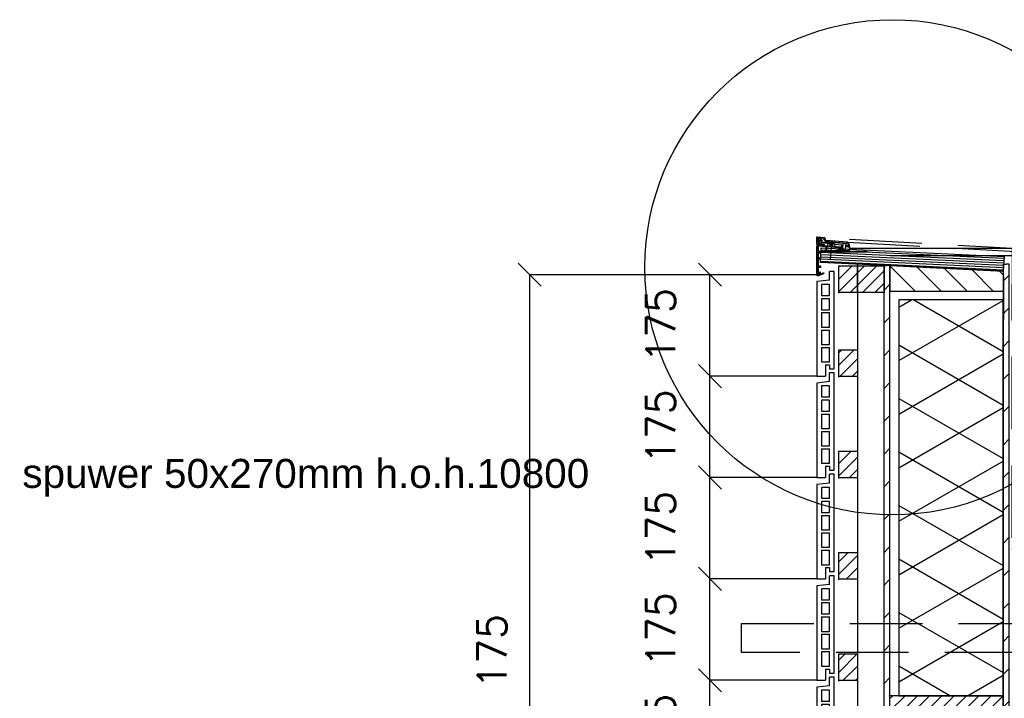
# Model space of a CAD drawing. Extents: x 0 to 259347, y 0 to 198427.
# Tile 24 of 54: x 113846 to 115545, y 106327 to 107498. Entities that reach past the tile are written whole.
import ezdxf
from ezdxf.enums import TextEntityAlignment as Align

# ---------------------------------------------------------------- set-up
doc = ezdxf.new("R2010")
doc.units = 0
doc.header["$LTSCALE"] = 20
doc.header["$MEASUREMENT"] = 0
doc.header["$PDSIZE"] = -1
doc.linetypes.add('CENTER', pattern=[5.421053, 3.388158, -0.677632, 0.677632, -0.677632])
doc.linetypes.add('HIDDEN', pattern=[9.375, 6.25, -3.125])
doc.layers.get('0').update_dxf_attribs({"linetype": 'CONTINUOUS'})
doc.layers.get('DEFPOINTS').update_dxf_attribs({"linetype": 'CONTINUOUS'})
for name, color, linetype in [('_DETAILNUMMERS', 4, 'CONTINUOUS'), ('A--01A1_ACEER', 1, 'CONTINUOUS'), ('A--A21--_F-23-', 9, 'CONTINUOUS'), ('A--A25--_F--3-', 9, 'CONTINUOUS'), ('A--A42--_F--3-', 9, 'CONTINUOUS'), ('A--A42--_F-23-', 9, 'CONTINUOUS'), ('A--L21--', 3, 'CONTINUOUS'), ('A--L21D1_BUITENWAND', 1, 'CONTINUOUS'), ('A--L21D3_BUITENWAND', 3, 'CONTINUOUS'), ('A--L21DC1_BUITENWAND', 1, 'HIDDEN'), ('A--L25--', 7, 'CONTINUOUS'), ('A--L25--_F-23-', 7, 'CONTINUOUS'), ('A--L27DC4_DAKEN', 4, 'HIDDEN'), ('A--L31--', 2, 'CONTINUOUS'), ('A--L42--', 7, 'CONTINUOUS'), ('A--L42--_F--3-', 7, 'CONTINUOUS'), ('A--L42--_F-23-', 7, 'CONTINUOUS'), ('A--L47', 7, 'CONTINUOUS'), ('A--M$1A-_F123-', 1, 'CONTINUOUS'), ('A--T$1A-_F123_20', 1, 'CONTINUOUS'), ('X--LR---_CP', 7, 'CONTINUOUS')]:
    doc.layers.add(name, color=color, linetype=linetype)
doc.styles.add('ALFA-0_25', font='ROMANS')
doc.styles.add('EB2', font='ARIAL.TTF')
doc.dimstyles.new('STANDARD$0', dxfattribs={"dimscale": 50, "dimtxt": 2.5, "dimasz": 2, "dimexe": 2, "dimexo": 0, "dimgap": 2, "dimtad": 1, "dimdec": 0, "dimzin": 0, "dimdsep": 46, "dimtxsty": 'ALFA-0_25', "dimblk1": 'OBLIQUE', "dimblk2": 'OBLIQUE', "dimsah": 1, "dimcen": -3, "dimdle": 2, "dimclrd": 1, "dimclre": 1, "dimclrt": 2, "dimadec": 0, "dimazin": 0, "dimtfac": 0.666667, "dimtofl": 0, "dimtmove": 2, "dimatfit": 3, "dimldrblk": 'OBLIQUE', "dimfxl": 0, "dimtvp": 0.833333, "dimtolj": 1, "dimtzin": 0, "dimarcsym": 0})
pattern_1 = [(45, (0, 0), (-10.6066, 10.6066), [])]

# ---------------------------------------------------------------- blocks, each defined once
blk = doc.blocks.new('_OBLIQUE')
at = {"color": 0, "linetype": 'ByBlock'}
blk.add_line((-0.5, -0.5), (0.5, 0.5), dxfattribs=at)
blk = doc.blocks.new('*D242')
at = {"layer": 'A--M$1A-_F123-', "color": 1, "lineweight": -2}
for p, q in [((115221.9, 106707.9), (115037.4, 106707.9)), ((115037.4, 106532.9), (115037.4, 106707.9)), ((115221.9, 106532.9), (115037.4, 106532.9))]:
    blk.add_line(p, q, dxfattribs=at)
at = {"layer": 'DEFPOINTS', "color": 0}
for p in [(115037.4, 106707.9), (115221.9, 106707.9), (115221.9, 106532.9)]:
    blk.add_point(p, dxfattribs=at)
at = {"layer": 'A--M$1A-_F123-', "color": 1, "lineweight": -2, "xscale": 40, "yscale": 40, "zscale": 40}
for p, rotation in [((115037.4, 106707.9), 90), ((115037.4, 106532.9), 270)]:
    blk.add_blockref('_OBLIQUE', p, dxfattribs=dict(at, rotation=rotation))
at = {"layer": 'A--M$1A-_F123-', "color": 2, "insert": (114952.4, 106620.4), "char_height": 50, "attachment_point": 5, "rotation": 90, "style": 'ALFA-0_25'}
blk.add_mtext('\\A1;175', dxfattribs=at)
blk = doc.blocks.new('*D243')
at = {"layer": 'A--M$1A-_F123-', "color": 1, "lineweight": -2}
for p, q in [((115221.9, 106357.9), (115037.4, 106357.9)), ((115037.4, 106182.9), (115037.4, 106357.9)), ((115221.9, 106182.9), (115037.4, 106182.9))]:
    blk.add_line(p, q, dxfattribs=at)
at = {"layer": 'DEFPOINTS', "color": 0}
for p in [(115037.4, 106357.9), (115221.9, 106357.9), (115221.9, 106182.9)]:
    blk.add_point(p, dxfattribs=at)
at = {"layer": 'A--M$1A-_F123-', "color": 1, "lineweight": -2, "xscale": 40, "yscale": 40, "zscale": 40}
for p, rotation in [((115037.4, 106357.9), 90), ((115037.4, 106182.9), 270)]:
    blk.add_blockref('_OBLIQUE', p, dxfattribs=dict(at, rotation=rotation))
at = {"layer": 'A--M$1A-_F123-', "color": 2, "insert": (114952.4, 106270.4), "char_height": 50, "attachment_point": 5, "rotation": 90, "style": 'ALFA-0_25'}
blk.add_mtext('\\A1;175', dxfattribs=at)
blk = doc.blocks.new('*D244')
at = {"layer": 'A--M$1A-_F123-', "color": 1, "lineweight": -2}
for p, q in [((115221.9, 106532.9), (115037.4, 106532.9)), ((115037.4, 106357.9), (115037.4, 106532.9)), ((115221.9, 106357.9), (115037.4, 106357.9))]:
    blk.add_line(p, q, dxfattribs=at)
at = {"layer": 'DEFPOINTS', "color": 0}
for p in [(115037.4, 106532.9), (115221.9, 106532.9), (115221.9, 106357.9)]:
    blk.add_point(p, dxfattribs=at)
at = {"layer": 'A--M$1A-_F123-', "color": 1, "lineweight": -2, "xscale": 40, "yscale": 40, "zscale": 40}
for p, rotation in [((115037.4, 106532.9), 90), ((115037.4, 106357.9), 270)]:
    blk.add_blockref('_OBLIQUE', p, dxfattribs=dict(at, rotation=rotation))
at = {"layer": 'A--M$1A-_F123-', "color": 2, "insert": (114952.4, 106445.4), "char_height": 50, "attachment_point": 5, "rotation": 90, "style": 'ALFA-0_25'}
blk.add_mtext('\\A1;175', dxfattribs=at)
blk = doc.blocks.new('*U621')
at = {"layer": 'A--A42--_F-23-', "linetype": 'Continuous'}
h = blk.add_hatch(dxfattribs=at)
h.set_pattern_fill('ALFALINE', color=256, scale=40, style=0)
h.set_pattern_definition([(45, (-115342.94, -105377.897), (-28.284271, 28.284271), [])])
h.paths.add_polyline_path([(0, 0), (-5, 0), (-5, 1696), (0, 1696), (5, 1696), (5, 0)])
at = {"layer": 'A--L42--_F-23-', "color": 2, "linetype": 'Continuous'}
for points in [[(0, 0), (-5, 0), (-5, 1696), (0, 1696)], [(0, 0), (5, 0), (5, 1696), (0, 1696)]]:
    blk.add_lwpolyline(points, dxfattribs=at)
blk = doc.blocks.new('*D248')
at = {"layer": 'A--M$1A-_F123-', "color": 1, "lineweight": -2}
for p, q in [((115147.1, 107057.9), (114726.3, 107057.9)), ((114726.3, 105307.9), (114726.3, 107057.9)), ((115147.1, 105307.9), (114726.3, 105307.9))]:
    blk.add_line(p, q, dxfattribs=at)
at = {"layer": 'DEFPOINTS', "color": 0}
for p in [(114726.3, 107057.9), (115147.1, 107057.9), (115147.1, 105307.9)]:
    blk.add_point(p, dxfattribs=at)
at = {"layer": 'A--M$1A-_F123-', "color": 1, "lineweight": -2, "xscale": 40, "yscale": 40, "zscale": 40}
for p, rotation in [((114726.3, 107057.9), 90), ((114726.3, 105307.9), 270)]:
    blk.add_blockref('_OBLIQUE', p, dxfattribs=dict(at, rotation=rotation))
at = {"layer": 'A--M$1A-_F123-', "color": 2, "insert": (114661.3, 106182.9), "char_height": 50, "attachment_point": 5, "rotation": 90, "style": 'ALFA-0_25'}
blk.add_mtext('\\A1;10 stenen a 175', dxfattribs=at)
blk = doc.blocks.new('*D249')
at = {"layer": 'A--M$1A-_F123-', "color": 1, "lineweight": -2}
for p, q in [((115221.9, 106882.9), (115037.4, 106882.9)), ((115037.4, 106707.9), (115037.4, 106882.9)), ((115221.9, 106707.9), (115037.4, 106707.9))]:
    blk.add_line(p, q, dxfattribs=at)
at = {"layer": 'DEFPOINTS', "color": 0}
for p in [(115037.4, 106882.9), (115221.9, 106882.9), (115221.9, 106707.9)]:
    blk.add_point(p, dxfattribs=at)
at = {"layer": 'A--M$1A-_F123-', "color": 1, "lineweight": -2, "xscale": 40, "yscale": 40, "zscale": 40}
for p, rotation in [((115037.4, 106882.9), 90), ((115037.4, 106707.9), 270)]:
    blk.add_blockref('_OBLIQUE', p, dxfattribs=dict(at, rotation=rotation))
at = {"layer": 'A--M$1A-_F123-', "color": 2, "insert": (114952.4, 106795.4), "char_height": 50, "attachment_point": 5, "rotation": 90, "style": 'ALFA-0_25'}
blk.add_mtext('\\A1;175', dxfattribs=at)
blk = doc.blocks.new('*D250')
at = {"layer": 'A--M$1A-_F123-', "color": 1, "lineweight": -2}
for p, q in [((115221.9, 106707.9), (115037.4, 106707.9)), ((115037.4, 106532.9), (115037.4, 106707.9)), ((115221.9, 106532.9), (115037.4, 106532.9))]:
    blk.add_line(p, q, dxfattribs=at)
at = {"layer": 'DEFPOINTS', "color": 0}
for p in [(115037.4, 106707.9), (115221.9, 106707.9), (115221.9, 106532.9)]:
    blk.add_point(p, dxfattribs=at)
at = {"layer": 'A--M$1A-_F123-', "color": 1, "lineweight": -2, "xscale": 40, "yscale": 40, "zscale": 40}
for p, rotation in [((115037.4, 106707.9), 90), ((115037.4, 106532.9), 270)]:
    blk.add_blockref('_OBLIQUE', p, dxfattribs=dict(at, rotation=rotation))
at = {"layer": 'A--M$1A-_F123-', "color": 2, "insert": (114952.4, 106620.4), "char_height": 50, "attachment_point": 5, "rotation": 90, "style": 'ALFA-0_25'}
blk.add_mtext('\\A1;175', dxfattribs=at)
blk = doc.blocks.new('*D251')
at = {"layer": 'A--M$1A-_F123-', "color": 1, "lineweight": -2}
for p, q in [((115221.9, 107057.9), (115037.4, 107057.9)), ((115037.4, 106882.9), (115037.4, 107057.9)), ((115221.9, 106882.9), (115037.4, 106882.9))]:
    blk.add_line(p, q, dxfattribs=at)
at = {"layer": 'DEFPOINTS', "color": 0}
for p in [(115037.4, 107057.9), (115221.9, 107057.9), (115221.9, 106882.9)]:
    blk.add_point(p, dxfattribs=at)
at = {"layer": 'A--M$1A-_F123-', "color": 1, "lineweight": -2, "xscale": 40, "yscale": 40, "zscale": 40}
for p, rotation in [((115037.4, 107057.9), 90), ((115037.4, 106882.9), 270)]:
    blk.add_blockref('_OBLIQUE', p, dxfattribs=dict(at, rotation=rotation))
at = {"layer": 'A--M$1A-_F123-', "color": 2, "insert": (114952.4, 106970.4), "char_height": 50, "attachment_point": 5, "rotation": 90, "style": 'ALFA-0_25'}
blk.add_mtext('\\A1;175', dxfattribs=at)
blk = doc.blocks.new('NH40_196')
at = {"layer": 'A--A25--_F--3-'}
h = blk.add_hatch(dxfattribs=at)
h.set_pattern_fill('ALFALINE', color=256, scale=15, style=0, pattern_type=2)
h.set_pattern_definition([(45, (-6, 0), (-10.6066, 10.6066), [])])
h.paths.add_polyline_path([(0, 0), (0, 196), (40, 196), (40, 0)])
at = {"layer": 'A--L25--_F-23-', "color": 2, "linetype": 'Continuous'}
blk.add_lwpolyline([(0, 0), (0, 196), (40, 196), (40, 0)], close=True, dxfattribs=at)
at = {"layer": 'X--LR---_CP'}
for p in [(0, 0), (0, 0), (40, 0)]:
    blk.add_point(p, dxfattribs=at)
blk = doc.blocks.new('*U619')
at = {"layer": 'A--A42--_F-23-', "linetype": 'Continuous'}
h = blk.add_hatch(dxfattribs=at)
h.set_pattern_fill('ALFALINE', color=256, scale=40, style=0)
h.set_pattern_definition([(45, (-115548.897, -105377.897), (-28.284271, 28.284271), [])])
h.paths.add_polyline_path([(0, 0), (-5, 0), (-5, 1698), (0, 1698), (5, 1698), (5, 0)])
at = {"layer": 'A--L42--_F-23-', "color": 2, "linetype": 'Continuous'}
for points in [[(0, 0), (-5, 0), (-5, 1698), (0, 1698)], [(0, 0), (5, 0), (5, 1698), (0, 1698)]]:
    blk.add_lwpolyline(points, dxfattribs=at)
blk = doc.blocks.new('E100606D_8713350')
at = {"color": 0}
blk.add_lwpolyline([(17.9, 1.6), (20.2, 1.6), (20, 1.8, -0.57735), (20.2, 2.1), (21.5, 2.1), (22.8, 2.1, -0.57735), (23, 1.8), (22.9, 1.6), (25.2, 1.6), (25, 1.8, -0.57735), (25.2, 2.1), (26.5, 2.1), (27.8, 2.1, -0.57735), (28, 1.8), (27.9, 1.6), (30.2, 1.6), (30, 1.8, -0.57735), (30.2, 2.1), (31.5, 2.1), (32.8, 2.1, -0.57735), (33, 1.8), (32.9, 1.6), (35.2, 1.6), (35, 1.8, -0.57735), (35.2, 2.1), (36.5, 2.1), (37.8, 2.1, -0.57735), (38, 1.8), (37.9, 1.6), (40.2, 1.6), (40, 1.8, -0.57735), (40.2, 2.1), (41.5, 2.1), (42.8, 2.1, -0.57735), (43, 1.8), (42.9, 1.6), (45.2, 1.6), (45, 1.8, -0.57735), (45.2, 2.1), (46.5, 2.1), (47.8, 2.1, -0.57735), (48, 1.8), (47.9, 1.6), (50.2, 1.6), (50, 1.8, -0.57735), (50.2, 2.1), (51.5, 2.1), (52.8, 2.1, -0.57735), (53, 1.8), (52.9, 1.6), (55.2, 1.6), (55, 1.8, -0.57735), (55.2, 2.1), (56.5, 2.1), (57.8, 2.1, -0.57735), (58, 1.8), (57.9, 1.6), (60.2, 1.6), (60, 1.8, -0.57735), (60.2, 2.1), (61.5, 2.1), (62.8, 2.1, -0.57735), (63, 1.8), (62.9, 1.6), (65.2, 1.6), (65, 1.8, -0.57735), (65.2, 2.1), (66.5, 2.1), (67.8, 2.1, -0.57735), (68, 1.8), (67.9, 1.6), (70.2, 1.6), (70, 1.8, -0.57735), (70.2, 2.1), (71.5, 2.1), (72.8, 2.1, -0.57735), (73, 1.8), (72.9, 1.6), (78.3, 0.6, -0.912623), (78.3, 0.1), (-5.3, 0.1, 0.414214), (-5.8, -0.4), (-5.8, -1.4, -0.414214), (-6.3, -1.9, -0.414214), (-6.8, -1.4), (-6.8, -0.4, 0.414214), (-7.3, 0.1), (-9.5, 0.1, 0.414214), (-10, -0.4), (-10, -24.7, 0.414214), (-9.5, -25.2), (-7.3, -25.2, 0.414214), (-6.8, -24.7), (-6.8, -23.7, -0.414214), (-6.3, -23.2, -0.414214), (-5.8, -23.7), (-5.8, -25.7, -0.414214), (-6.3, -26.2), (-9.5, -26.2, 0.414214), (-10, -26.7), (-10, -38.7, 0.534511), (-9.3, -39.1), (-1, -35.7, -0.534511), (0, -36.4, -0.303347), (-0.4, -37.1), (-9.4, -40.8, -0.534511), (-11.5, -39.4), (-11.5, 12.6, -0.414214), (-10, 14.1), (0, 14.1, -0.414214), (0.5, 13.6), (0.5, 13.1, -0.414214), (0, 12.6), (-9.5, 12.6, 0.414214), (-10, 12.1), (-10, 2.6, 0.414214), (-9.5, 2.1), (-8.5, 2.1), (-7.2, 2.1, -0.57735), (-7, 1.8), (-7.1, 1.6), (-4.8, 1.6), (-5, 1.8, -0.57735), (-4.8, 2.1), (-3.5, 2.1), (-2.2, 2.1, -0.57735), (-2, 1.8), (-2.1, 1.6), (0.2, 1.6), (0, 1.8, -0.57735), (0.2, 2.1), (1.5, 2.1), (2.8, 2.1, -0.57735), (3, 1.8), (2.9, 1.6), (5.2, 1.6), (5, 1.8, -0.57735), (5.2, 2.1), (6.5, 2.1), (7.8, 2.1, -0.57735), (8, 1.8), (7.9, 1.6), (10.2, 1.6), (10, 1.8, -0.57735), (10.2, 2.1), (11.5, 2.1), (12.8, 2.1, -0.57735), (13, 1.8), (12.9, 1.6), (15.2, 1.6), (15, 1.8, -0.57735), (15.2, 2.1), (16.5, 2.1), (17.8, 2.1, -0.57735), (18, 1.8)], format="xyb", close=True, dxfattribs=at)
blk = doc.blocks.new('ARGETON175')
at = {"layer": 'A--L21D3_BUITENWAND'}
for p, q in [((-8, 153), (-30, 150.5)), ((0, 168), (-8, 168)), ((-8, 153), (-8, 168)), ((0, 0), (0, 168)), ((-30, 150.5), (-30, -12.5)), ((-22, 145.5), (-22, 126)), ((-8, 145.5), (-22, 145.5)), ((-8, 126), (-8, 145.5)), ((-8, 126), (-22, 126)), ((-8, 121), (-22, 121)), ((-22, 121), (-22, 102)), ((-8, 102), (-8, 121)), ((-22, 102), (-8, 102)), ((-22, 97), (-22, 72)), ((-22, 97), (-8, 97)), ((-8, 72), (-8, 97)), ((-22, 72), (-8, 72)), ((-22, 67), (-22, 42)), ((-22, 67), (-8, 67)), ((-8, 42), (-8, 67)), ((-22, 42), (-8, 42)), ((-22, 37), (-22, 12)), ((-22, 37), (-8, 37)), ((-8, 12), (-8, 37)), ((-22, 12), (-8, 12)), ((-15, 7), (-15, -12.5)), ((-15, 7), (-8, 7)), ((-8, 7), (-8, 0)), ((-8, 0), (0, 0)), ((-30, -12.5), (-15, -12.5))]:
    blk.add_line(p, q, dxfattribs=at)
blk = doc.blocks.new('Q020261-')
at = {"layer": 'A--A25--_F--3-'}
h = blk.add_hatch(dxfattribs=at)
h.set_pattern_fill('ALFALINE', color=256, scale=15, style=0, pattern_type=2)
h.set_pattern_definition(pattern_1)
h.paths.add_polyline_path([(0, 0), (0, 46), (46, 46), (46, 0)])
at = {"layer": 'A--L25--_F-23-', "color": 2, "linetype": 'Continuous'}
blk.add_lwpolyline([(0, 0), (0, 46), (46, 46), (46, 0)], close=True, dxfattribs=at)
at = {"layer": 'X--LR---_CP'}
for p in [(0, 0), (0, 0), (46, 0)]:
    blk.add_point(p, dxfattribs=at)
blk = doc.blocks.new('HOUT46X32')
at = {"layer": 'A--A25--_F--3-'}
h = blk.add_hatch(dxfattribs=at)
h.set_pattern_fill('ALFALINE', color=256, scale=15, style=0, pattern_type=2)
h.set_pattern_definition(pattern_1)
h.paths.add_polyline_path([(0, 0), (0, 46), (32, 46), (32, 0)])
at = {"layer": 'A--L25--_F-23-', "color": 2, "linetype": 'Continuous'}
blk.add_lwpolyline([(0, 0), (0, 46), (32, 46), (32, 0)], close=True, dxfattribs=at)
at = {"layer": 'X--LR---_CP'}
for p in [(0, 0), (0, 0), (32, 0)]:
    blk.add_point(p, dxfattribs=at)

msp = doc.modelspace()

# ---------------------------------------------------------------- hatches: boundary and pattern name
at = {"layer": 'A--A21--_F-23-'}
h = msp.add_hatch(dxfattribs=at)
h.set_pattern_fill('ALFAISO', color=256, scale=80, angle=270, style=0, pattern_type=2)
h.set_pattern_definition([(330, (2907.024, 3462), (40, 69.282032), []), (30, (2907.024, 3462), (-40, 69.282032), [])])
h.paths.add_polyline_path([(115543.4, 107014.4), (115363.4, 107014.4), (115363.4, 106331.3), (115543.4, 106331.3)])
at = {"layer": 'A--A25--_F--3-'}
h = msp.add_hatch(dxfattribs=at)
h.set_pattern_fill('ANSI31', color=256, scale=10, angle=90, style=0)
h.set_pattern_definition([(135, (133625.322, 93779.83), (-22.45064, -22.45064), [])])
h.paths.add_polyline_path([(115347.9, 107029.4), (115544, 107029.4), (115543.9, 107063.4), (115347.9, 107073.4)])
at = {"layer": 'A--A42--_F--3-'}
h = msp.add_hatch(dxfattribs=at)
h.set_pattern_fill('ALFALINE', color=256, scale=4, angle=132.3132, style=0, pattern_type=2)
h.set_pattern_definition([(177.3132, (115218.0912, 107085.4984), (-0.187505, -3.995603), [])])
h.paths.add_polyline_path([(115228.7, 107085), (115229.6, 107104), (115544.9, 107089.2), (115544, 107070.2), (115543.7, 107064.2), (115228.4, 107079)])

# ---------------------------------------------------------------- linework, layer by layer
at = {"color": 0}
for p, q in [((115221.1, 107121.8), (115221.1, 107111.6)), ((115235.6, 107121.6), (115222.2, 107122.8)), ((115222.4, 107117.2), (115222.4, 107120.9)), ((115222.7, 107119.9), (115223.8, 107121)), ((115232.4, 107120.6), (115223, 107121.4)), ((115223.8, 107121), (115227, 107120.7)), ((115230.8, 107117), (115227, 107120.7)), ((115237.1, 107115.8), (115232.4, 107120.6)), ((115236.7, 107120.5), (115235.6, 107121.6)), ((115235.8, 107120.3), (115236.6, 107120.2)), ((115225.6, 107110.1), (115221.3, 107105.8)), ((115221.3, 107105.8), (115221.3, 107058.6)), ((115222, 107111.3), (115222.4, 107111.8)), ((115222.4, 107111.8), (115222.4, 107113.8)), ((115225.3, 107116.9), (115222.6, 107114.2)), ((115225.2, 107107.7), (115222.7, 107105.2)), ((115222.7, 107086.9), (115222.7, 107105.2)), ((115225.6, 107118.8), (115222.8, 107119.6)), ((115225.1, 107118.6), (115223.3, 107116.8)), ((115225.2, 107107.7), (115237.2, 107106.7)), ((115225.4, 107117.3), (115225.4, 107118.5)), ((115225.6, 107110.1), (115225.6, 107118.8)), ((115227, 107109.4), (115227, 107117.5)), ((115227.1, 107110), (115227.7, 107117.6)), ((115228, 107108.9), (115227.1, 107110)), ((115227.5, 107108.9), (115262.7, 107105.9)), ((115227.9, 107117.9), (115229.6, 107116.2)), ((115228, 107108.9), (115229, 107108.8)), ((115228.1, 107117.7), (115231.1, 107114.6)), ((115229, 107108.8), (115229.3, 107112.8)), ((115241.3, 107111.7), (115229.3, 107112.8)), ((115229.6, 107116.2), (115230.4, 107116.1)), ((115231.1, 107114.6), (115243.4, 107113.6)), ((115237.8, 107117.1), (115235.4, 107119.4)), ((115237.1, 107115.8), (115274.2, 107112.5)), ((115237.6, 107106.2), (115237.6, 107099.8)), ((115274.9, 107113.8), (115237.8, 107117.1)), ((115239, 107099.8), (115239, 107106)), ((115239.6, 107106.5), (115260, 107104.7)), ((115240.9, 107107.8), (115241.3, 107111.7)), ((115240.9, 107107.8), (115244.9, 107107.4)), ((115243.3, 107112.5), (115243.4, 107113.6)), ((115243.3, 107112.5), (115251.3, 107111.8)), ((115245.1, 107109.9), (115243.3, 107112.5)), ((115243.4, 107113.6), (115247.4, 107113.2)), ((115244.9, 107107.4), (115245.1, 107109.9)), ((115249.1, 107109.6), (115245.1, 107109.9)), ((115251.4, 107112.9), (115247.4, 107113.2)), ((115249.1, 107109.6), (115248.9, 107107.1)), ((115248.9, 107107.1), (115252.9, 107106.7)), ((115251.3, 107111.8), (115249.1, 107109.6)), ((115251.4, 107112.9), (115251.3, 107111.8)), ((115267.3, 107111.5), (115251.4, 107112.9)), ((115252.9, 107106.7), (115253.2, 107110.7)), ((115253.2, 107110.7), (115265.2, 107109.7)), ((115260.3, 107103.9), (115258, 107099.8)), ((115262.9, 107105.6), (115261.3, 107102.9)), ((115262.2, 107102.9), (115264.6, 107102.7)), ((115264.6, 107102.7), (115265.2, 107109.7)), ((115264.6, 107102.7), (115266.6, 107102.5)), ((115266.6, 107102.5), (115267.3, 107111.5)), ((115270.4, 107111.2), (115267.3, 107111.5)), ((115271.2, 107102.1), (115271.8, 107108.1)), ((115271.8, 107108.1), (115272.8, 107108)), ((115271.8, 107107.5), (115272.7, 107106.6)), ((115272.9, 107109), (115271.9, 107110.4)), ((115276.2, 107107.7), (115272.1, 107108.1)), ((115272.7, 107106.6), (115276, 107106.4)), ((115272.8, 107108), (115272.9, 107109)), ((115274.2, 107112.5), (115276.7, 107109.8)), ((115278.1, 107110.3), (115274.9, 107113.8)), ((115276, 107106.4), (115278.2, 107104.2)), ((115276.7, 107109.8), (115276.7, 107108.2)), ((115278.1, 107106.2), (115278.1, 107110.3)), ((115279.1, 107105.2), (115278.1, 107106.2)), ((115279.1, 107104.5), (115279.1, 107105.2)), ((115227.8, 107086.4), (115223.2, 107086.4)), ((115228.3, 107085.7), (115228.3, 107085.9)), ((115236.8, 107099.6), (115236.3, 107098.7)), ((115236.5, 107098.4), (115240.1, 107098.4)), ((115237.6, 107099.8), (115237.3, 107099.8)), ((115239.4, 107099.8), (115239, 107099.8)), ((115240.3, 107098.7), (115239.8, 107099.6)), ((115255.4, 107099.8), (115254.8, 107098.7)), ((115255, 107098.4), (115258.8, 107098.4)), ((115258, 107099.8), (115255.4, 107099.8)), ((115258.8, 107098.4), (115260.4, 107101.2)), ((115258.8, 107098.4), (115276.3, 107098.4)), ((115260.4, 107101.2), (115275.4, 107099.9)), ((115276, 107101.3), (115261.5, 107102.6)), ((115266.6, 107102.5), (115271.2, 107102.1)), ((115275.4, 107099.9), (115276.3, 107099)), ((115278.2, 107099.1), (115276, 107101.3)), ((115276.3, 107099), (115276.3, 107098.4)), ((115276.3, 107098.4), (115277.9, 107098.4)), ((115222.7, 107061.2), (115222.7, 107085.2)), ((115222.7, 107085.2), (115227.8, 107085.2)), ((115227.1, 107061.2), (115222.7, 107061.2)), ((115222.7, 107059.6), (115222.7, 107059.9)), ((115222.7, 107059.9), (115227.8, 107059.9)), ((115227.1, 107062.2), (115227.1, 107061.2)), ((115227.8, 107062.7), (115227.6, 107062.7)), ((115228.3, 107060.4), (115228.3, 107062.2))]:
    msp.add_line(p, q, dxfattribs=at)
at = {"color": 0, "linetype": 'CENTER'}
msp.add_line((115247.4, 107113.2), (115244.8, 107083.4), dxfattribs=at)
at = {"color": 0}
for centre, radius, start, end in [((115222.1, 107121.8), 1, 85, 180), ((115222.9, 107120.9), 0.5, 85, 180), ((115222.8, 107119.8), 0.2, 135, 255.7056), ((115235.8, 107119.8), 0.5, 85, 225), ((115236.6, 107120.4), 0.2, 265, 45), ((115221.6, 107111.6), 0.5, 180, 315), ((115222.9, 107117.2), 0.5, 180, 315), ((115222.9, 107113.8), 0.5, 135, 180), ((115225.2, 107118.5), 0.2, 0, 135), ((115224.9, 107117.3), 0.5, 315, 0), ((115227.5, 107117.5), 0.5, 45, 180), ((115227.5, 107109.4), 0.5, 180, 265), ((115227.9, 107117.6), 0.2, 45, 175), ((115230.4, 107116.6), 0.5, 265, 45), ((115237.1, 107106.2), 0.5, 0, 85), ((115239.5, 107106), 0.5, 85, 180), ((115259.9, 107104.2), 0.5, 330, 85), ((115261.5, 107102.8), 0.2, 150, 265), ((115262.2, 107103.4), 0.5, 150, 265), ((115262.7, 107105.7), 0.2, 0, 85), ((115262.7, 107105.7), 0.2, 330, 0), ((115270.2, 107109.2), 2, 35, 85), ((115272, 107107.8), 0.3, 85, 225), ((115276.2, 107108.2), 0.5, 265, 0), ((115278.6, 107104.5), 0.5, 225, 315), ((115278.6, 107104.5), 0.5, 315, 0), ((115223.2, 107086.9), 0.5, 180, 270), ((115227.8, 107085.9), 0.5, 0, 90), ((115227.8, 107085.7), 0.5, 270, 0), ((115236.5, 107098.6), 0.2, 150, 270), ((115237.3, 107099.3), 0.5, 90, 150), ((115239.4, 107099.3), 0.5, 30, 90), ((115240.1, 107098.6), 0.2, 270, 30), ((115255, 107098.6), 0.2, 150, 270), ((115277.9, 107098.8), 0.4, 270, 0), ((115277.9, 107098.8), 0.4, 0, 45), ((115221.5, 107058.6), 0.2, 180, 270), ((115221.5, 107059.6), 1.2, 270, 0), ((115227.6, 107062.2), 0.5, 90, 180), ((115227.8, 107062.2), 0.5, 0, 90), ((115227.8, 107060.4), 0.5, 270, 0)]:
    msp.add_arc(centre, radius, start, end, dxfattribs=at)
at = {"layer": '_DETAILNUMMERS'}
msp.add_circle((115352.4, 107070.7), 427.3, dxfattribs=at)
at = {"layer": 'A--01A1_ACEER'}
msp.add_line((115348.2, 107090.9), (126629.6, 107090.9), dxfattribs=at)
at = {"layer": 'A--L21--'}
msp.add_lwpolyline([(115543.4, 107014.4), (115363.4, 107014.4), (115363.4, 106331.3), (115543.4, 106331.3)], close=True, dxfattribs=at)
at = {"layer": 'A--L21D1_BUITENWAND'}
msp.add_line((115278.1, 107103.6), (126629.6, 107103.6), dxfattribs=at)
at = {"layer": 'A--L21DC1_BUITENWAND'}
msp.add_lwpolyline([(115091.6, 106405.9), (115091.6, 106455.9), (115705.2, 106455.9), (115705.2, 106535.9), (115755.2, 106535.9), (115755.2, 106405.9)], close=True, dxfattribs=at)
at = {"layer": 'A--L25--_F-23-', "color": 2, "linetype": 'Continuous'}
for p, q in [((115347.9, 106980.8), (115347.9, 107073.4)), ((115543.9, 107054.4), (115543.9, 106980.8)), ((115347.9, 106968.5), (115347.9, 107042.2)), ((115357.9, 107029.4), (115543.9, 107029.4))]:
    msp.add_line(p, q, dxfattribs=at)
msp.add_lwpolyline([(115347.9, 107029.4), (115544, 107029.4), (115543.9, 107063.4), (115347.9, 107073.4)], close=True, dxfattribs=at)
at = {"layer": 'A--L27DC4_DAKEN'}
msp.add_line((115275, 107113.8), (115565.8, 107097.7), dxfattribs=at)
msp.add_lwpolyline([(115278.1, 107119.2), (115558.7, 107103.6), (115558.4, 106585.6), (126617.7, 106585.6), (126617.7, 107097.7)], dxfattribs=at)
at = {"layer": 'A--L31--'}
msp.add_line((115291.9, 107076), (115291.9, 105345.9), dxfattribs=at)
at = {"layer": 'A--L42--_F--3-', "color": 3, "linetype": 'Continuous'}
msp.add_line((115543.7, 107064.2), (115228.4, 107079), dxfattribs=at)
msp.add_lwpolyline([(115228.4, 107079), (115229.6, 107104), (115544.9, 107089.2), (115543.7, 107064.2)], dxfattribs=at)
at = {"layer": 'X--LR---_CP'}
msp.add_point((115347.9, 107039.2), dxfattribs=at)
msp.add_point((115347.9, 107039.2), dxfattribs=at)

# ---------------------------------------------------------------- block references
for p in [(115251.9, 106895.4), (115251.9, 106720.4), (115251.9, 106545.4), (115251.9, 106370.4), (115251.9, 106195.4)]:
    msp.add_blockref('ARGETON175', p)
at = {"layer": 'A--L25--'}
for name, p in [('HOUT46X32', (115259.9, 107027.4)), ('Q020261-', (115291.9, 107027.4)), ('HOUT46X32', (115259.9, 106882.4)), ('HOUT46X32', (115259.9, 106707.4)), ('HOUT46X32', (115259.9, 106532.4)), ('HOUT46X32', (115259.9, 106357.4))]:
    msp.add_blockref(name, p, dxfattribs=at)
at = {"layer": 'A--L25--', "xscale": -1, "rotation": 270}
msp.add_blockref('NH40_196', (115347.4, 106291.3), dxfattribs=at)
at = {"layer": 'A--L42--'}
for name, p in [('*U621', (115342.9, 105377.9)), ('*U619', (115548.9, 105377.9))]:
    msp.add_blockref(name, p, dxfattribs=at)
at = {"layer": 'A--L47'}
msp.add_blockref('E100606D_8713350', (115233.9, 107096.6), dxfattribs=at)

# ---------------------------------------------------------------- texts
at = {"layer": 'A--T$1A-_F123_20', "style": 'EB2'}
msp.add_text('spuwer 50x270mm h.o.h.10800', height=50, dxfattribs=at).set_placement((114829.1, 106690), align=Align.RIGHT)

# ---------------------------------------------------------------- dimensions: what is measured, and where the dimension line sits
at = {"layer": 'A--M$1A-_F123-'}
dim = msp.add_linear_dim(base=(114726.3, 107057.9), p1=(115147.1, 105307.9), p2=(115147.1, 107057.9), angle=270, text='10 stenen a 175', dimstyle='STANDARD$0', override={"dimscale": 20, "dimexe": 0, "dimexo": 0, "dimcen": 0, "dimdle": 0, "dimclrt": 2, "dimtfac": 0.75, "dimtvp": 1.5}, dxfattribs=at)
dim.commit()
dim.dimension.update_dxf_attribs({"geometry": '*D248', "text_midpoint": (114661.3, 106182.9)})
for base, p1, p2, picture, middle in [((115037.4, 107057.9), (115221.9, 106882.9), (115221.9, 107057.9), '*D251', (114952.4, 106970.4)), ((115037.4, 106882.9), (115221.9, 106707.9), (115221.9, 106882.9), '*D249', (114952.4, 106795.4)), ((115037.4, 106707.9), (115221.9, 106532.9), (115221.9, 106707.9), '*D242', (114952.4, 106620.4)), ((115037.4, 106707.9), (115221.9, 106532.9), (115221.9, 106707.9), '*D250', (114952.4, 106620.4)), ((115037.4, 106532.9), (115221.9, 106357.9), (115221.9, 106532.9), '*D244', (114952.4, 106445.4)), ((115037.4, 106357.9), (115221.9, 106182.9), (115221.9, 106357.9), '*D243', (114952.4, 106270.4))]:
    dim = msp.add_linear_dim(base=base, p1=p1, p2=p2, angle=270, dimstyle='STANDARD$0', override={"dimscale": 20, "dimexe": 0, "dimexo": 0, "dimcen": 0, "dimdle": 0, "dimclrt": 2, "dimtfac": 0.75, "dimtvp": 1.5}, dxfattribs=at)
    dim.commit()
    dim.dimension.update_dxf_attribs({"geometry": picture, "text_midpoint": middle})

doc.saveas('drawing.dxf')
